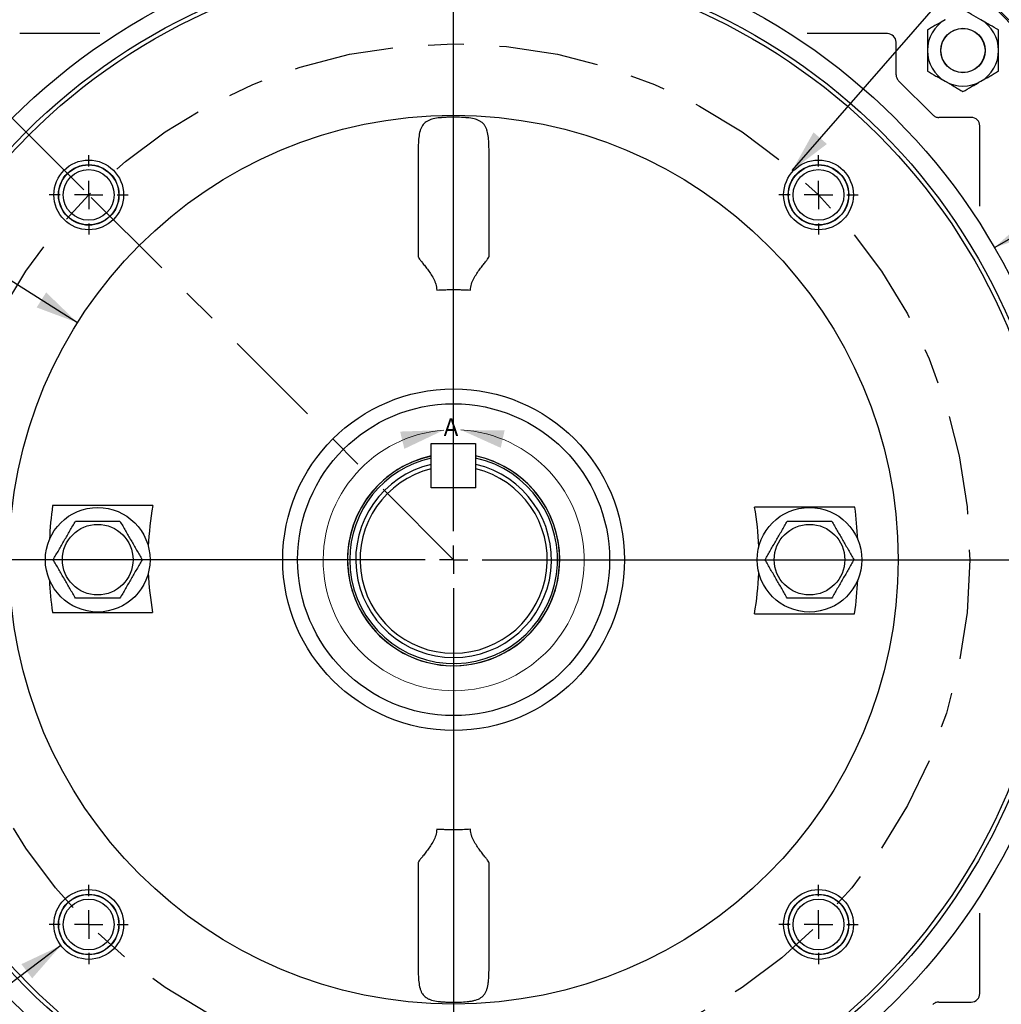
# Model space of a CAD drawing. Header units: inches. Extents: x 1.5 to 80, y 0 to 39.8.
# Tile 11 of 15: x 57.5 to 64.4, y 26.8 to 33.7. Entities that reach past the tile are written whole.
import ezdxf

# ---------------------------------------------------------------- set-up
doc = ezdxf.new("R2010")
doc.units = ezdxf.units.IN
doc.header["$MEASUREMENT"] = 0
doc.linetypes.add('SLD-Center', pattern=[1.45, 0.7, -0.25, 0.25, -0.25])
doc.linetypes.add('SLD-Solid', pattern=[0])
doc.layers.add('CENTER', color=40, linetype='SLD-Center')
doc.layers.add('SLD-0', color=7, linetype='Continuous')
doc.styles.add('SLDTEXTSTYLE0', font='GOTHIC.TTF', dxfattribs={"width": 0.913})
doc.dimstyles.new('SLDDIMSTYLE0', dxfattribs={"dimtxt": 0.25, "dimasz": 0.3, "dimexe": 0, "dimexo": 0.0625, "dimgap": 0.0625, "dimtad": 0, "dimtih": 1, "dimtoh": 1, "dimrnd": 1e-09, "dimzin": 12, "dimdsep": 46, "dimtxsty": 'SLDTEXTSTYLE0', "dimsah": 1, "dimcen": 0.09, "dimadec": 0, "dimazin": 3, "dimtfac": 1, "dimtofl": 0, "dimtmove": 0, "dimatfit": 3, "dimfxl": 0, "dimfrac": 2, "dimtolj": 1, "dimtzin": 12, "dimarcsym": 0})
doc.dimstyles.new('SLDDIMSTYLE3', dxfattribs={"dimtxt": 0.25, "dimasz": 0.3, "dimexe": 0, "dimexo": 0.0625, "dimgap": 0.0625, "dimtad": 0, "dimtih": 1, "dimtoh": 1, "dimrnd": 1e-09, "dimzin": 12, "dimdsep": 46, "dimtxsty": 'SLDTEXTSTYLE0', "dimsah": 1, "dimcen": 0, "dimadec": 0, "dimazin": 3, "dimtfac": 1, "dimtofl": 0, "dimtmove": 0, "dimatfit": 3, "dimfxl": 0, "dimfrac": 2, "dimtolj": 1, "dimtzin": 12, "dimarcsym": 0})
doc.dimstyles.new('SLDDIMSTYLE4', dxfattribs={"dimtxt": 0.25, "dimasz": 0.3, "dimexe": 0, "dimexo": 0.0625, "dimgap": 0.0625, "dimtad": 0, "dimtih": 1, "dimtoh": 1, "dimdec": 4, "dimzin": 4, "dimdsep": 46, "dimtxsty": 'SLDTEXTSTYLE0', "dimsah": 1, "dimcen": 0.09, "dimazin": 1, "dimtfac": 1, "dimtofl": 0, "dimtmove": 0, "dimatfit": 3, "dimfxl": 0, "dimfrac": 2, "dimtolj": 1, "dimtzin": 12, "dimarcsym": 0})
doc.dimstyles.new('SLDDIMSTYLE5', dxfattribs={"dimtxt": 0.25, "dimasz": 0.3, "dimexe": 0, "dimexo": 0.0625, "dimgap": 0.0625, "dimtad": 0, "dimtih": 1, "dimtoh": 1, "dimrnd": 1e-09, "dimzin": 12, "dimdsep": 46, "dimtxsty": 'SLDTEXTSTYLE0', "dimsah": 1, "dimcen": 0, "dimadec": 0, "dimazin": 3, "dimtfac": 1, "dimtofl": 0, "dimtmove": 0, "dimatfit": 3, "dimfxl": 0, "dimfrac": 2, "dimtolj": 1, "dimtzin": 12, "dimarcsym": 0})
doc.dimstyles.new('SLDDIMSTYLE6', dxfattribs={"dimtxt": 0.25, "dimasz": 0.3, "dimexe": 0, "dimexo": 0.0625, "dimgap": 0.0625, "dimtad": 0, "dimtih": 1, "dimtoh": 1, "dimrnd": 1e-09, "dimzin": 12, "dimdsep": 46, "dimtxsty": 'SLDTEXTSTYLE0', "dimsah": 1, "dimcen": 0, "dimadec": 0, "dimazin": 3, "dimtfac": 1, "dimtofl": 0, "dimtmove": 0, "dimatfit": 3, "dimfxl": 0, "dimfrac": 2, "dimtolj": 1, "dimtzin": 12, "dimarcsym": 0})
doc.dimstyles.new('SLDDIMSTYLE7', dxfattribs={"dimtxt": 0.25, "dimasz": 0.3, "dimexe": 0, "dimexo": 0.0625, "dimgap": 0.0625, "dimtad": 0, "dimtih": 1, "dimtoh": 1, "dimrnd": 1e-09, "dimzin": 4, "dimdsep": 46, "dimtxsty": 'SLDTEXTSTYLE0', "dimsah": 1, "dimcen": 0, "dimadec": 0, "dimazin": 1, "dimtfac": 1, "dimtofl": 0, "dimtmove": 0, "dimatfit": 3, "dimfxl": 0, "dimfrac": 2, "dimtolj": 1, "dimtzin": 12, "dimarcsym": 0})

# ---------------------------------------------------------------- blocks, each defined once
blk = doc.blocks.new('_D_7')
at = {"layer": 'SLD-0'}
for p, q in [((64.7872, 34.5867), (64.711, 34.5867)), ((64.711, 34.5867), (64.711, 34.1898)), ((65.6185, 34.5867), (65.6946, 34.5867)), ((65.6946, 34.5867), (65.6946, 34.1898)), ((62.9552, 32.618), (64.3536, 34.2265)), ((64.3536, 34.2265), (64.5724, 34.2265)), ((64.711, 34.1898), (64.7872, 34.1898)), ((65.6946, 34.1898), (65.6185, 34.1898))]:
    blk.add_line(p, q, dxfattribs=at)
blk.add_solid([(62.9552, 32.618), (63.1992, 32.8034), (63.1048, 32.8854)], dxfattribs=at)
at = {"layer": 'SLD-0', "char_height": 0.25, "attachment_point": 1, "style": 'SLDTEXTSTYLE0'}
for s, insert in [('%%c', (64.6911, 34.9568)), ('7.25', (65.0681, 34.9568)), ('184.2', (64.7872, 34.5092)), ('B.C.', (64.8794, 34.0615))]:
    blk.add_mtext(s, dxfattribs=dict(at, insert=insert))
blk = doc.blocks.new('_D_8')
at = {"layer": 'SLD-0'}
for p, q in [((60.5767, 34.7697), (60.5767, 36.5864)), ((57.9781, 32.481), (55.8363, 34.6229))]:
    blk.add_line(p, q, dxfattribs=at)
for start, end in [(90, 103.51152), (120.28186, 135)]:
    blk.add_arc((60.5767, 29.8824), 6.579, start, end, dxfattribs=at)
for points in [[(60.5767, 36.4614), (60.2754, 36.5171), (60.2782, 36.3921)], [(55.9246, 34.5345), (56.1847, 34.6965), (56.0984, 34.7869)]]:
    blk.add_solid(points, dxfattribs=at)
at = {"layer": 'SLD-0', "char_height": 0.25, "attachment_point": 1, "style": 'SLDTEXTSTYLE0'}
for s, insert in [('45.00°', (57.5767, 36.28)), ('EQ. SPACED', (57.0785, 35.8831))]:
    blk.add_mtext(s, dxfattribs=dict(at, insert=insert))
blk = doc.blocks.new('_D_9')
at = {"layer": 'SLD-0'}
for p, q in [((54.5222, 30.0324), (54.5222, 37.293)), ((60.5767, 35.4254), (60.5767, 37.293)), ((54.5222, 37.168), (56.9308, 37.168)), ((57.1338, 37.2048), (57.0577, 37.2048)), ((57.0577, 37.2048), (57.0577, 36.808)), ((57.9651, 37.2048), (58.0413, 37.2048)), ((58.0413, 37.2048), (58.0413, 36.808)), ((60.5767, 37.168), (58.1681, 37.168)), ((57.0577, 36.808), (57.1338, 36.808)), ((58.0413, 36.808), (57.9651, 36.808)), ((60.5767, 34.7697), (60.5767, 35.1254)), ((54.5222, 27.7824), (54.5222, 29.7324))]:
    blk.add_line(p, q, dxfattribs=at)
for points in [[(54.5222, 37.168), (54.8222, 37.1055), (54.8222, 37.2305)], [(60.5767, 37.168), (60.2767, 37.2305), (60.2767, 37.1055)]]:
    blk.add_solid(points, dxfattribs=at)
at = {"layer": 'SLD-0', "char_height": 0.25, "attachment_point": 1, "style": 'SLDTEXTSTYLE0'}
for s, insert in [('6.05', (57.2262, 37.575)), ('153.8', (57.1338, 37.1273))]:
    blk.add_mtext(s, dxfattribs=dict(at, insert=insert))
blk = doc.blocks.new('_D_10')
at = {"layer": 'SLD-0'}
for p, q in [((57.818, 27.1714), (55.3071, 25.2742)), ((55.3071, 25.2742), (55.0571, 25.2742))]:
    blk.add_line(p, q, dxfattribs=at)
blk.add_solid([(57.818, 27.1714), (57.5409, 27.0404), (57.6163, 26.9407)], dxfattribs=at)
at = {"layer": 'SLD-0', "insert": (49.6498, 25.3951), "char_height": 0.25, "attachment_point": 1, "style": 'SLDTEXTSTYLE0'}
blk.add_mtext('4X 1/2-13 UNC-2B X 0.88 FULL THD.', dxfattribs=at)
blk = doc.blocks.new('_D_13')
at = {"layer": 'SLD-0'}
for p, q in [((60.7217, 36.3019), (69.3231, 36.3019)), ((69.1981, 36.3019), (69.1981, 30.938)), ((68.7824, 30.5639), (68.7063, 30.5639)), ((68.7063, 30.5639), (68.7063, 30.1671)), ((69.6137, 30.5639), (69.6899, 30.5639)), ((69.6899, 30.5639), (69.6899, 30.1671)), ((68.7063, 30.1671), (68.7824, 30.1671)), ((69.6899, 30.1671), (69.6137, 30.1671)), ((69.1981, 24.7524), (69.1981, 30.1163)), ((62.1875, 24.7524), (69.3231, 24.7524))]:
    blk.add_line(p, q, dxfattribs=at)
for points in [[(69.1981, 36.3019), (69.1356, 36.0019), (69.2606, 36.0019)], [(69.1981, 24.7524), (69.2606, 25.0524), (69.1356, 25.0524)]]:
    blk.add_solid(points, dxfattribs=at)
at = {"layer": 'SLD-0', "char_height": 0.25, "attachment_point": 1, "style": 'SLDTEXTSTYLE0'}
for s, insert in [('11.55', (68.7824, 30.9341)), ('293.4', (68.7824, 30.4864))]:
    blk.add_mtext(s, dxfattribs=dict(at, insert=insert))
blk = doc.blocks.new('_D_14')
at = {"layer": 'SLD-0'}
for p, q in [((65.464, 29.8824), (67.9057, 29.8824)), ((67.7807, 29.8824), (67.7807, 27.7282)), ((67.3651, 27.3542), (67.289, 27.3542)), ((67.289, 27.3542), (67.289, 26.9573)), ((68.1964, 27.3542), (68.2725, 27.3542)), ((68.2725, 27.3542), (68.2725, 26.9573)), ((67.289, 26.9573), (67.3651, 26.9573)), ((68.2725, 26.9573), (68.1964, 26.9573)), ((67.7807, 24.7524), (67.7807, 26.9065)), ((62.1875, 24.7524), (67.9057, 24.7524))]:
    blk.add_line(p, q, dxfattribs=at)
for points in [[(67.7807, 29.8824), (67.7182, 29.5824), (67.8432, 29.5824)], [(67.7807, 24.7524), (67.8432, 25.0524), (67.7182, 25.0524)]]:
    blk.add_solid(points, dxfattribs=at)
at = {"layer": 'SLD-0', "char_height": 0.25, "attachment_point": 1, "style": 'SLDTEXTSTYLE0'}
for s, insert in [('5.13', (67.4575, 27.7243)), ('130.3', (67.3651, 27.2767))]:
    blk.add_mtext(s, dxfattribs=dict(at, insert=insert))
blk = doc.blocks.new('_D_15')
at = {"layer": 'SLD-0'}
for p, q in [((65.0732, 28.391), (65.8441, 28.1353)), ((66.2465, 28.1721), (66.1703, 28.1721)), ((66.1703, 28.1721), (66.1703, 27.7752)), ((67.0777, 28.1721), (67.1539, 28.1721)), ((67.1539, 28.1721), (67.1539, 27.7752)), ((65.8441, 28.1353), (66.0941, 28.1353)), ((66.1703, 27.7752), (66.2465, 27.7752)), ((67.1539, 27.7752), (67.0777, 27.7752))]:
    blk.add_line(p, q, dxfattribs=at)
blk.add_solid([(65.0732, 28.391), (65.3382, 28.2372), (65.3776, 28.3559)], dxfattribs=at)
at = {"layer": 'SLD-0', "char_height": 0.25, "attachment_point": 1, "style": 'SLDTEXTSTYLE0'}
for s, insert in [('%%c', (66.1503, 28.5422)), ('9.47', (66.5273, 28.5422)), ('240.7', (66.2465, 28.0945))]:
    blk.add_mtext(s, dxfattribs=dict(at, insert=insert))
blk = doc.blocks.new('_D_16')
at = {"layer": 'SLD-0'}
for p, q in [((66.4149, 30.5345), (66.3387, 30.5345)), ((66.3387, 30.5345), (66.3387, 30.1377)), ((67.2461, 30.5345), (67.3223, 30.5345)), ((67.3223, 30.5345), (67.3223, 30.1377)), ((64.799, 30.3603), (66.0125, 30.4977)), ((66.0125, 30.4977), (66.2625, 30.4977)), ((66.3387, 30.1377), (66.4149, 30.1377)), ((67.3223, 30.1377), (67.2461, 30.1377))]:
    blk.add_line(p, q, dxfattribs=at)
blk.add_solid([(64.799, 30.3603), (65.1041, 30.332), (65.0901, 30.4562)], dxfattribs=at)
at = {"layer": 'SLD-0', "char_height": 0.25, "attachment_point": 1, "style": 'SLDTEXTSTYLE0'}
for s, insert in [('%%c', (66.3187, 30.9046)), ('8.50', (66.6958, 30.9046)), ('215.9', (66.4149, 30.457))]:
    blk.add_mtext(s, dxfattribs=dict(at, insert=insert))
blk = doc.blocks.new('_D_17')
at = {"layer": 'SLD-0'}
for p, q in [((65.6957, 31.5796), (66.0314, 31.6909)), ((66.0314, 31.6909), (66.2814, 31.6909)), ((66.4699, 31.7277), (66.3937, 31.7277)), ((66.3937, 31.7277), (66.3937, 31.3309)), ((67.3011, 31.7277), (67.3773, 31.7277)), ((67.3773, 31.7277), (67.3773, 31.3309)), ((66.3937, 31.3309), (66.4699, 31.3309)), ((67.3773, 31.3309), (67.3011, 31.3309))]:
    blk.add_line(p, q, dxfattribs=at)
blk.add_solid([(65.6957, 31.5796), (66.0001, 31.6147), (65.9608, 31.7334)], dxfattribs=at)
at = {"layer": 'SLD-0', "char_height": 0.25, "attachment_point": 1, "style": 'SLDTEXTSTYLE0'}
for s, insert in [('%%c', (66.2814, 32.0979)), ('10.79', (66.6584, 32.0979)), ('274.0', (66.4699, 31.6502))]:
    blk.add_mtext(s, dxfattribs=dict(at, insert=insert))
blk = doc.blocks.new('_D_18')
at = {"layer": 'SLD-0'}
for p, q in [((54.6894, 32.8526), (54.6133, 32.8526)), ((54.6133, 32.8526), (54.6133, 32.4558)), ((55.5207, 32.8526), (55.5969, 32.8526)), ((55.5969, 32.8526), (55.5969, 32.4558)), ((55.923, 32.8158), (55.673, 32.8158)), ((57.935, 31.5476), (55.923, 32.8158)), ((54.6133, 32.4558), (54.6894, 32.4558)), ((55.5969, 32.4558), (55.5207, 32.4558))]:
    blk.add_line(p, q, dxfattribs=at)
blk.add_solid([(57.935, 31.5476), (57.7146, 31.7604), (57.6479, 31.6547)], dxfattribs=at)
at = {"layer": 'SLD-0', "char_height": 0.25, "attachment_point": 1, "style": 'SLDTEXTSTYLE0'}
for s, insert in [('%%c', (54.5933, 33.2228)), ('6.25', (54.9703, 33.2228)), ('158.6', (54.6894, 32.7751))]:
    blk.add_mtext(s, dxfattribs=dict(at, insert=insert))
blk = doc.blocks.new('_D_19')
at = {"layer": 'SLD-0'}
for p, q in [((53.0072, 32.2848), (53.0072, 38.3138)), ((60.5767, 34.7697), (60.5767, 38.3138)), ((56.3763, 38.2256), (56.3002, 38.2256)), ((56.3002, 38.2256), (56.3002, 37.8288)), ((57.2076, 38.2256), (57.2838, 38.2256)), ((57.2838, 38.2256), (57.2838, 37.8288)), ((53.0072, 38.1888), (56.1733, 38.1888)), ((60.5767, 38.1888), (57.4106, 38.1888)), ((56.3002, 37.8288), (56.3763, 37.8288)), ((57.2838, 37.8288), (57.2076, 37.8288))]:
    blk.add_line(p, q, dxfattribs=at)
for points in [[(53.0072, 38.1888), (53.3072, 38.1263), (53.3072, 38.2513)], [(60.5767, 38.1888), (60.2767, 38.2513), (60.2767, 38.1263)]]:
    blk.add_solid(points, dxfattribs=at)
at = {"layer": 'SLD-0', "char_height": 0.25, "attachment_point": 1, "style": 'SLDTEXTSTYLE0'}
for s, insert in [('7.57', (56.4687, 38.5957)), ('192.3', (56.3763, 38.1481))]:
    blk.add_mtext(s, dxfattribs=dict(at, insert=insert))
blk = doc.blocks.new('_D_20')
at = {"layer": 'SLD-0'}
for p, q in [((53.0072, 32.2848), (53.0072, 39.419)), ((65.9697, 36.4519), (65.9697, 39.419)), ((59.0728, 39.3308), (58.9967, 39.3308)), ((58.9967, 39.3308), (58.9967, 38.9339)), ((59.9041, 39.3308), (59.9803, 39.3308)), ((59.9803, 39.3308), (59.9803, 38.9339)), ((53.0072, 39.294), (58.8698, 39.294)), ((65.9697, 39.294), (60.1071, 39.294)), ((58.9967, 38.9339), (59.0728, 38.9339)), ((59.9803, 38.9339), (59.9041, 38.9339)), ((65.9697, 33.1102), (65.9697, 36.1519)), ((65.9697, 31.8205), (65.9697, 32.8102)), ((65.9697, 30.6429), (65.9697, 31.5205)), ((65.9697, 29.9324), (65.9697, 30.3429))]:
    blk.add_line(p, q, dxfattribs=at)
for points in [[(53.0072, 39.294), (53.3072, 39.2315), (53.3072, 39.3565)], [(65.9697, 39.294), (65.6697, 39.3565), (65.6697, 39.2315)]]:
    blk.add_solid(points, dxfattribs=at)
at = {"layer": 'SLD-0', "char_height": 0.25, "attachment_point": 1, "style": 'SLDTEXTSTYLE0'}
for s, insert in [('12.96', (59.0728, 39.7009)), ('329.2', (59.0728, 39.2533))]:
    blk.add_mtext(s, dxfattribs=dict(at, insert=insert))
blk = doc.blocks.new('_D_22')
at = {"layer": 'SLD-0'}
for p, q in [((64.3754, 32.0756), (65.9076, 32.9602)), ((65.9076, 32.9602), (66.1576, 32.9602)), ((66.31, 32.997), (66.2338, 32.997)), ((66.2338, 32.997), (66.2338, 32.6001)), ((67.1412, 32.997), (67.2174, 32.997)), ((67.2174, 32.997), (67.2174, 32.6001)), ((66.2338, 32.6001), (66.31, 32.6001)), ((67.2174, 32.6001), (67.1412, 32.6001))]:
    blk.add_line(p, q, dxfattribs=at)
blk.add_solid([(64.3754, 32.0756), (64.6665, 32.1714), (64.604, 32.2797)], dxfattribs=at)
at = {"layer": 'SLD-0', "char_height": 0.25, "attachment_point": 1, "style": 'SLDTEXTSTYLE0'}
for s, insert in [('%%c', (66.2138, 33.3671)), ('8.77', (66.5909, 33.3671)), ('222.8', (66.31, 32.9195))]:
    blk.add_mtext(s, dxfattribs=dict(at, insert=insert))
blk = doc.blocks.new('SW_CENTERMARKSYMBOL_1')
at = {"layer": 'SLD-0', "color": 0}
for p, q in [((0, 0.2), (0, 0.2783)), ((0, 0), (0, 0.1)), ((-0.2, 0), (-0.2783, 0)), ((0, 0), (-0.1, 0)), ((0, 0), (0, -0.1)), ((0, 0), (0.1, 0)), ((0.2, 0), (0.2783, 0)), ((0, -0.2), (0, -0.2783))]:
    blk.add_line(p, q, dxfattribs=at)
blk = doc.blocks.new('SW_CENTERMARKSYMBOL_2')
at = {"layer": 'SLD-0', "color": 0}
for p, q in [((0, 0.2), (0, 0.2783)), ((0, 0), (0, 0.1)), ((-0.2, 0), (-0.2783, 0)), ((0, 0), (-0.1, 0)), ((0, 0), (0, -0.1)), ((0, 0), (0.1, 0)), ((0.2, 0), (0.2783, 0)), ((0, -0.2), (0, -0.2783))]:
    blk.add_line(p, q, dxfattribs=at)
blk = doc.blocks.new('SW_CENTERMARKSYMBOL_3')
at = {"layer": 'SLD-0', "color": 0}
for p, q in [((0, 0.2), (0, 0.2783)), ((0, 0), (0, 0.1)), ((-0.2, 0), (-0.2783, 0)), ((0, 0), (-0.1, 0)), ((0, 0), (0, -0.1)), ((0, 0), (0.1, 0)), ((0.2, 0), (0.2783, 0)), ((0, -0.2), (0, -0.2783))]:
    blk.add_line(p, q, dxfattribs=at)
blk = doc.blocks.new('SW_CENTERMARKSYMBOL_4')
at = {"layer": 'SLD-0', "color": 0}
for p, q in [((0, 0.2), (0, 0.2783)), ((0, 0), (0, 0.1)), ((-0.2, 0), (-0.2783, 0)), ((0, 0), (-0.1, 0)), ((0, 0), (0, -0.1)), ((0, 0), (0.1, 0)), ((0.2, 0), (0.2783, 0)), ((0, -0.2), (0, -0.2783))]:
    blk.add_line(p, q, dxfattribs=at)
blk = doc.blocks.new('SW_CENTERMARKSYMBOL_5')
at = {"layer": 'SLD-0', "color": 0}
for p, q in [((0, 0.2), (0, 4.8373)), ((0, 0), (0, 0.1)), ((-0.2, 0), (-4.8373, 0)), ((0, 0), (-0.1, 0)), ((0, 0), (0, -0.1)), ((0, 0), (0.1, 0)), ((0.2, 0), (4.8373, 0)), ((0, -0.2), (0, -4.8373))]:
    blk.add_line(p, q, dxfattribs=at)

msp = doc.modelspace()

# ---------------------------------------------------------------- linework, layer by layer
at = {"color": 7, "linetype": 'SLD-Solid', "lineweight": 18}
msp.add_arc((60.57725, 29.87856), 0.91696, 94.376051, 86.806049, dxfattribs=at)
for points in [[(60.50728, 30.79284), (60.20101, 30.78269), (60.23054, 30.66123)], [(60.62834, 30.79409), (60.90773, 30.66822), (60.93476, 30.79026)]]:
    msp.add_solid(points, dxfattribs=at)
at = {"layer": 'CENTER'}
msp.add_line((60.57672, 29.88239), (58.01346, 32.44565), dxfattribs=at)
msp.add_circle((60.57672, 29.88239), 3.625, dxfattribs=at)
at = {"layer": 'SLD-0', "linetype": 'SLD-Solid', "lineweight": 25}
for p, q in [((58.09222, 33.57866), (57.52876, 33.57866)), ((63.62468, 33.57866), (63.06122, 33.57866)), ((63.68468, 33.29052), (63.68468, 33.51866)), ((63.94243, 33.00792), (63.70226, 33.24809)), ((64.213, 32.99035), (63.98486, 32.99035)), ((64.273, 32.36689), (64.273, 32.93035)), ((60.32672, 32.67651), (60.32672, 32.01789)), ((60.82672, 32.01789), (60.82672, 32.67651)), ((60.42022, 30.69951), (60.73122, 30.69951)), ((60.42022, 30.38851), (60.42022, 30.69951)), ((60.73122, 30.69951), (60.73122, 30.38851)), ((60.42022, 30.38851), (60.42022, 30.52086)), ((60.73322, 30.38851), (60.73322, 30.52086)), ((60.73322, 30.38851), (60.42022, 30.38851)), ((60.73122, 30.38851), (60.42022, 30.38851)), ((58.46409, 30.26239), (57.75964, 30.26239)), ((63.39514, 30.25239), (62.69113, 30.25239)), ((57.75831, 29.51239), (58.46232, 29.51239)), ((62.68935, 29.50239), (63.39381, 29.50239)), ((60.32672, 27.74688), (60.32672, 27.08827)), ((60.82672, 27.08827), (60.82672, 27.74688)), ((64.273, 26.83443), (64.273, 27.39789)), ((63.98486, 26.77443), (64.213, 26.77443))]:
    msp.add_line(p, q, dxfattribs=at)
for centre, radius in [((60.57672, 29.88239), 4.38638), ((60.57672, 29.88239), 4.24925), ((60.57672, 29.88239), 4.21925), ((64.15468, 33.46035), 0.15625), ((64.15468, 33.46035), 0.155), ((60.57672, 29.88239), 3.1227), ((58.01346, 32.44565), 0.245), ((58.01346, 32.44565), 0.21283), ((58.01346, 32.44565), 0.21095), ((63.13999, 32.44565), 0.245), ((63.13999, 32.44565), 0.21283), ((63.13999, 32.44565), 0.21095), ((58.01346, 32.44565), 0.17835), ((63.13999, 32.44565), 0.17835), ((60.57672, 29.88239), 1.2), ((60.57672, 29.88239), 1.0955), ((58.07672, 29.88239), 0.3675), ((63.07672, 29.88239), 0.3675), ((58.07672, 29.88239), 0.24804), ((63.07672, 29.88239), 0.24804), ((58.01346, 27.31912), 0.245), ((63.13999, 27.31912), 0.245), ((58.01346, 27.31912), 0.21283), ((58.01346, 27.31912), 0.21095), ((58.01346, 27.31912), 0.17835), ((63.13999, 27.31912), 0.21283), ((63.13999, 27.31912), 0.21095), ((63.13999, 27.31912), 0.17835)]:
    msp.add_circle(centre, radius, dxfattribs=at)
for centre, radius, start, end in [((60.57672, 29.88239), 5.43, 40.900444, 49.099556), ((60.57672, 29.88239), 5.44, 37.953399, 48.303259), ((64.15468, 33.46035), 0.25, 120, 180), ((64.15468, 33.46035), 0.25, 0, 60), ((63.62468, 33.51866), 0.06, 0, 90), ((64.15468, 33.46035), 0.25, 180, 240), ((64.15468, 33.46035), 0.25, 300, 0), ((64.15468, 33.46035), 0.25, 240, 300), ((64.213, 32.93035), 0.06, 0, 90), ((60.57672, 29.88239), 0.7455, 102.118029, 0), ((60.57672, 29.88239), 0.745, 180, 78.030993), ((60.57672, 29.88239), 0.745, 102.126285, 180), ((60.57672, 29.88239), 0.73, 180, 77.781297), ((60.57672, 29.88239), 0.73, 102.379365, 180), ((60.57672, 29.88239), 0.7455, 0, 78.039139), ((60.57672, 29.88239), 0.68738, 103.16039, 76.83961), ((60.57672, 29.88239), 0.65738, 103.772545, 76.227455), ((60.57672, 29.88239), 2.8426, 172.317682, 177.141846), ((60.57672, 29.88239), 2.14653, 169.803209, 177.511951), ((60.57672, 29.88239), 2.14653, 2.488049, 9.925699), ((60.57672, 29.88239), 2.8426, 2.858154, 7.47898), ((60.57672, 29.88239), 2.14653, 182.488049, 189.925699), ((60.57672, 29.88239), 2.14653, 349.803209, 357.511951), ((60.57672, 29.88239), 2.8426, 182.858154, 187.47898), ((60.57672, 29.88239), 2.8426, 352.317682, 357.141846), ((64.213, 26.83443), 0.06, 270, 0)]:
    msp.add_arc(centre, radius, start, end, dxfattribs=at)
for points, knots in [([(64.27968, 33.67685), (64.25774, 33.68952), (64.23637, 33.70186), (64.205, 33.71997), (64.19464, 33.72595), (64.17439, 33.73764), (64.16446, 33.74338), (64.15468, 33.74902)], [0, 0, 0, 0, 0.5, 0.5, 0.75, 0.75, 1, 1, 1, 1]), ([(64.02968, 33.67685), (64.00774, 33.66418), (63.98637, 33.65185), (63.955, 33.63373), (63.94464, 33.62775), (63.92439, 33.61606), (63.91446, 33.61033), (63.90468, 33.60468)], [0, 0, 0, 0, 0.5, 0.5, 0.75, 0.75, 1, 1, 1, 1]), ([(64.40468, 33.60468), (64.38509, 33.61599), (64.36506, 33.62756), (64.33393, 33.64553), (64.32338, 33.65163), (64.30181, 33.66408), (64.29074, 33.67047), (64.27968, 33.67685)], [0, 0, 0, 0, 0.5, 0.5, 0.75, 0.75, 1, 1, 1, 1]), ([(63.90468, 33.60468), (63.90468, 33.58206), (63.90468, 33.55893), (63.90468, 33.52299), (63.90468, 33.5108), (63.90468, 33.4859), (63.90468, 33.47312), (63.90468, 33.46035)], [0, 0, 0, 0, 0.5, 0.5, 0.75, 0.75, 1, 1, 1, 1]), ([(64.40468, 33.46035), (64.40468, 33.48569), (64.40468, 33.51036), (64.40468, 33.54658), (64.40468, 33.55855), (64.40468, 33.58193), (64.40468, 33.59339), (64.40468, 33.60468)], [0, 0, 0, 0, 0.5, 0.5, 0.75, 0.75, 1, 1, 1, 1]), ([(63.90468, 33.46035), (63.90468, 33.435), (63.90468, 33.41034), (63.90468, 33.37411), (63.90468, 33.36214), (63.90468, 33.33876), (63.90468, 33.3273), (63.90468, 33.31601)], [0, 0, 0, 0, 0.5, 0.5, 0.75, 0.75, 1, 1, 1, 1]), ([(64.40468, 33.31601), (64.40468, 33.33863), (64.40468, 33.36176), (64.40468, 33.3977), (64.40468, 33.40989), (64.40468, 33.43479), (64.40468, 33.44758), (64.40468, 33.46035)], [0, 0, 0, 0, 0.5, 0.5, 0.75, 0.75, 1, 1, 1, 1]), ([(63.68468, 33.29052), (63.68468, 33.28266), (63.68625, 33.27481), (63.69226, 33.2603), (63.6967, 33.25365), (63.70226, 33.24809)], [0, 0, 0, 0, 0.5, 0.5, 1, 1, 1, 1]), ([(63.90468, 33.31601), (63.92427, 33.3047), (63.94431, 33.29313), (63.97543, 33.27516), (63.98599, 33.26907), (64.00756, 33.25662), (64.01863, 33.25022), (64.02968, 33.24384)], [0, 0, 0, 0, 0.5, 0.5, 0.75, 0.75, 1, 1, 1, 1]), ([(64.27968, 33.24384), (64.30163, 33.25651), (64.32299, 33.26885), (64.35437, 33.28696), (64.36473, 33.29294), (64.38498, 33.30463), (64.3949, 33.31036), (64.40468, 33.31601)], [0, 0, 0, 0, 0.5, 0.5, 0.75, 0.75, 1, 1, 1, 1]), ([(64.02968, 33.24384), (64.05163, 33.23117), (64.07299, 33.21883), (64.10437, 33.20072), (64.11473, 33.19474), (64.13498, 33.18305), (64.1449, 33.17732), (64.15468, 33.17167)], [0, 0, 0, 0, 0.5, 0.5, 0.75, 0.75, 1, 1, 1, 1]), ([(64.15468, 33.17167), (64.17427, 33.18298), (64.19431, 33.19455), (64.22543, 33.21252), (64.23599, 33.21861), (64.25756, 33.23106), (64.26863, 33.23746), (64.27968, 33.24384)], [0, 0, 0, 0, 0.5, 0.5, 0.75, 0.75, 1, 1, 1, 1]), ([(63.94243, 33.00792), (63.94798, 33.00237), (63.95464, 32.99792), (63.96915, 32.99191), (63.97699, 32.99035), (63.98486, 32.99035)], [0, 0, 0, 0, 0.5, 0.5, 1, 1, 1, 1]), ([(60.82465, 32.79702), (60.82403, 32.81511), (60.82304, 32.83234), (60.81943, 32.86509), (60.81675, 32.8807), (60.81077, 32.9016), (60.80844, 32.9082), (60.80296, 32.92068), (60.79977, 32.9266), (60.78888, 32.94299), (60.77997, 32.95196), (60.76363, 32.96308), (60.75765, 32.9664), (60.74499, 32.97217), (60.73829, 32.97466), (60.71702, 32.98114), (60.70117, 32.98417), (60.67625, 32.98737), (60.66772, 32.98823), (60.6502, 32.98962), (60.64116, 32.99015), (60.61397, 32.99138), (60.59558, 32.99172), (60.56763, 32.99172), (60.55824, 32.99163), (60.53979, 32.99126), (60.53068, 32.99098), (60.51267, 32.99017), (60.50378, 32.98965), (60.48621, 32.98827), (60.47754, 32.98741), (60.45259, 32.98422), (60.43711, 32.9813), (60.41566, 32.97483), (60.40883, 32.97232), (60.39619, 32.9666), (60.39032, 32.96337), (60.374, 32.95241), (60.36478, 32.94321), (60.35392, 32.92701), (60.35075, 32.92119), (60.34519, 32.9087), (60.3428, 32.90197), (60.33672, 32.8809), (60.33409, 32.86561), (60.33042, 32.83253), (60.32942, 32.81513), (60.3288, 32.79702)], [0, 0, 0, 0, 0.0625, 0.0625, 0.125, 0.125, 0.15625, 0.15625, 0.1875, 0.1875, 0.25, 0.25, 0.28125, 0.28125, 0.3125, 0.3125, 0.375, 0.375, 0.40625, 0.40625, 0.4375, 0.4375, 0.5, 0.5, 0.53125, 0.53125, 0.5625, 0.5625, 0.59375, 0.59375, 0.625, 0.625, 0.6875, 0.6875, 0.71875, 0.71875, 0.75, 0.75, 0.8125, 0.8125, 0.84375, 0.84375, 0.875, 0.875, 0.9375, 0.9375, 1, 1, 1, 1]), ([(60.32914, 32.00766), (60.33112, 32.0041), (60.3342, 31.99954), (60.34017, 31.99136), (60.3424, 31.98841), (60.34726, 31.98204), (60.34992, 31.97862), (60.35834, 31.96785), (60.36456, 31.95998), (60.37788, 31.94292), (60.38502, 31.93366), (60.39948, 31.91417), (60.40683, 31.90391), (60.42128, 31.88214), (60.42844, 31.87053), (60.43812, 31.85221), (60.44116, 31.84594), (60.44672, 31.833), (60.44925, 31.82627), (60.45555, 31.80568), (60.45798, 31.79153), (60.45798, 31.77684)], [0, 0, 0, 0, 0.125, 0.125, 0.1875, 0.1875, 0.25, 0.25, 0.375, 0.375, 0.5, 0.5, 0.625, 0.625, 0.75, 0.75, 0.8125, 0.8125, 0.875, 0.875, 1, 1, 1, 1]), ([(60.69547, 31.77684), (60.69547, 31.79154), (60.6979, 31.80573), (60.70635, 31.83329), (60.71214, 31.84616), (60.72499, 31.87052), (60.73216, 31.88213), (60.74662, 31.90391), (60.75394, 31.91414), (60.76832, 31.93352), (60.7754, 31.9427), (60.78881, 31.95989), (60.79503, 31.96775), (60.80339, 31.97844), (60.80602, 31.98183), (60.81091, 31.98821), (60.81318, 31.99123), (60.81924, 31.99953), (60.82233, 32.0041), (60.8243, 32.00766)], [0, 0, 0, 0, 0.125, 0.125, 0.25, 0.25, 0.375, 0.375, 0.5, 0.5, 0.625, 0.625, 0.75, 0.75, 0.8125, 0.8125, 0.875, 0.875, 1, 1, 1, 1]), ([(60.45798, 31.77684), (60.47628, 31.77798), (60.49542, 31.77892), (60.52535, 31.77989), (60.53561, 31.78014), (60.55616, 31.78047), (60.5767, 31.78064), (60.59722, 31.78047), (60.61773, 31.78014), (60.62801, 31.77989), (60.65801, 31.77892), (60.67717, 31.77798), (60.69547, 31.77684)], [0, 0, 0, 0, 0.25, 0.25, 0.375, 0.375, 0.5, 0.625, 0.625, 0.75, 0.75, 1, 1, 1, 1]), ([(57.76422, 29.88239), (57.7771, 29.90468), (57.79001, 29.92704), (57.81592, 29.97193), (57.82893, 29.99447), (57.85507, 30.03974), (57.86823, 30.06252), (57.89454, 30.1081), (57.90755, 30.13064), (57.92047, 30.15302)], [0, 0, 0, 0, 0.25, 0.25, 0.5, 0.5, 0.75, 0.75, 1, 1, 1, 1]), ([(57.92047, 30.15302), (57.94622, 30.15302), (57.97204, 30.15302), (58.02388, 30.15302), (58.0499, 30.15302), (58.10217, 30.15302), (58.12848, 30.15302), (58.1811, 30.15302), (58.20713, 30.15302), (58.23297, 30.15302)], [0, 0, 0, 0, 0.25, 0.25, 0.5, 0.5, 0.75, 0.75, 1, 1, 1, 1]), ([(58.23297, 30.15302), (58.24585, 30.13072), (58.25876, 30.10836), (58.28467, 30.06347), (58.29768, 30.04094), (58.32382, 29.99566), (58.33698, 29.97288), (58.36329, 29.92731), (58.3763, 29.90476), (58.38922, 29.88239)], [0, 0, 0, 0, 0.25, 0.25, 0.5, 0.5, 0.75, 0.75, 1, 1, 1, 1]), ([(62.76422, 29.88239), (62.7771, 29.90468), (62.79001, 29.92704), (62.81592, 29.97193), (62.82893, 29.99447), (62.85507, 30.03974), (62.86823, 30.06252), (62.89454, 30.1081), (62.90755, 30.13064), (62.92047, 30.15302)], [0, 0, 0, 0, 0.25, 0.25, 0.5, 0.5, 0.75, 0.75, 1, 1, 1, 1]), ([(62.92047, 30.15302), (62.94622, 30.15302), (62.97204, 30.15302), (63.02388, 30.15302), (63.0499, 30.15302), (63.10217, 30.15302), (63.12848, 30.15302), (63.1811, 30.15302), (63.20713, 30.15302), (63.23297, 30.15302)], [0, 0, 0, 0, 0.25, 0.25, 0.5, 0.5, 0.75, 0.75, 1, 1, 1, 1]), ([(63.23297, 30.15302), (63.24585, 30.13072), (63.25876, 30.10836), (63.28467, 30.06347), (63.29768, 30.04094), (63.32382, 29.99566), (63.33698, 29.97288), (63.36329, 29.92731), (63.3763, 29.90476), (63.38922, 29.88239)], [0, 0, 0, 0, 0.25, 0.25, 0.5, 0.5, 0.75, 0.75, 1, 1, 1, 1]), ([(57.92047, 29.61175), (57.9076, 29.63405), (57.89469, 29.65641), (57.86877, 29.7013), (57.85576, 29.72384), (57.82962, 29.76911), (57.81647, 29.79189), (57.79016, 29.83746), (57.77714, 29.86001), (57.76422, 29.88239)], [0, 0, 0, 0, 0.25, 0.25, 0.5, 0.5, 0.75, 0.75, 1, 1, 1, 1]), ([(58.38922, 29.88239), (58.37635, 29.86009), (58.36344, 29.83773), (58.33752, 29.79284), (58.32451, 29.7703), (58.29837, 29.72503), (58.28522, 29.70225), (58.25891, 29.65668), (58.24589, 29.63413), (58.23297, 29.61175)], [0, 0, 0, 0, 0.25, 0.25, 0.5, 0.5, 0.75, 0.75, 1, 1, 1, 1]), ([(62.92047, 29.61175), (62.9076, 29.63405), (62.89469, 29.65641), (62.86877, 29.7013), (62.85576, 29.72384), (62.82962, 29.76911), (62.81647, 29.79189), (62.79016, 29.83746), (62.77714, 29.86001), (62.76422, 29.88239)], [0, 0, 0, 0, 0.25, 0.25, 0.5, 0.5, 0.75, 0.75, 1, 1, 1, 1]), ([(63.38922, 29.88239), (63.37635, 29.86009), (63.36344, 29.83773), (63.33752, 29.79284), (63.32451, 29.7703), (63.29837, 29.72503), (63.28522, 29.70225), (63.25891, 29.65668), (63.24589, 29.63413), (63.23297, 29.61175)], [0, 0, 0, 0, 0.25, 0.25, 0.5, 0.5, 0.75, 0.75, 1, 1, 1, 1]), ([(58.23297, 29.61175), (58.20723, 29.61175), (58.18141, 29.61175), (58.12957, 29.61175), (58.10355, 29.61175), (58.05127, 29.61175), (58.02497, 29.61175), (57.97235, 29.61175), (57.94631, 29.61175), (57.92047, 29.61175)], [0, 0, 0, 0, 0.25, 0.25, 0.5, 0.5, 0.75, 0.75, 1, 1, 1, 1]), ([(63.23297, 29.61175), (63.20723, 29.61175), (63.18141, 29.61175), (63.12957, 29.61175), (63.10355, 29.61175), (63.05127, 29.61175), (63.02497, 29.61175), (62.97235, 29.61175), (62.94631, 29.61175), (62.92047, 29.61175)], [0, 0, 0, 0, 0.25, 0.25, 0.5, 0.5, 0.75, 0.75, 1, 1, 1, 1]), ([(60.45798, 27.98794), (60.45798, 27.97323), (60.45554, 27.95904), (60.4471, 27.93149), (60.44131, 27.91861), (60.42845, 27.89426), (60.42129, 27.88264), (60.40683, 27.86086), (60.3995, 27.85063), (60.38513, 27.83126), (60.37805, 27.82207), (60.36464, 27.80488), (60.35842, 27.79703), (60.35006, 27.78633), (60.34743, 27.78294), (60.34254, 27.77656), (60.34027, 27.77354), (60.33421, 27.76525), (60.33111, 27.76067), (60.32914, 27.75711)], [0, 0, 0, 0, 0.125, 0.125, 0.25, 0.25, 0.375, 0.375, 0.5, 0.5, 0.625, 0.625, 0.75, 0.75, 0.8125, 0.8125, 0.875, 0.875, 1, 1, 1, 1]), ([(60.69547, 27.98794), (60.67721, 27.98679), (60.65811, 27.98586), (60.62824, 27.98489), (60.61803, 27.98464), (60.59745, 27.9843), (60.58711, 27.98422), (60.55594, 27.98422), (60.53559, 27.98456), (60.50571, 27.98552), (60.49581, 27.98592), (60.4765, 27.98684), (60.46711, 27.98736), (60.45798, 27.98794)], [0, 0, 0, 0, 0.25, 0.25, 0.375, 0.375, 0.5, 0.5, 0.75, 0.75, 0.875, 0.875, 1, 1, 1, 1]), ([(60.8243, 27.75711), (60.82233, 27.76067), (60.81925, 27.76523), (60.81327, 27.77341), (60.81105, 27.77637), (60.80618, 27.78273), (60.80353, 27.78615), (60.7951, 27.79693), (60.78888, 27.80479), (60.77557, 27.82185), (60.76843, 27.83111), (60.75397, 27.8506), (60.74662, 27.86086), (60.73217, 27.88263), (60.725, 27.89424), (60.71533, 27.91256), (60.71228, 27.91883), (60.70673, 27.93177), (60.7042, 27.9385), (60.6979, 27.95909), (60.69547, 27.97324), (60.69547, 27.98794)], [0, 0, 0, 0, 0.125, 0.125, 0.1875, 0.1875, 0.25, 0.25, 0.375, 0.375, 0.5, 0.5, 0.625, 0.625, 0.75, 0.75, 0.8125, 0.8125, 0.875, 0.875, 1, 1, 1, 1]), ([(60.3288, 26.96775), (60.32942, 26.94966), (60.33041, 26.93244), (60.33402, 26.89969), (60.33669, 26.88408), (60.34267, 26.86318), (60.345, 26.85658), (60.35049, 26.8441), (60.35367, 26.83818), (60.36456, 26.8218), (60.37347, 26.81282), (60.3898, 26.8017), (60.39578, 26.79838), (60.40843, 26.79261), (60.41514, 26.79012), (60.43639, 26.78364), (60.45224, 26.78061), (60.47716, 26.7774), (60.48569, 26.77655), (60.50321, 26.77516), (60.51224, 26.77462), (60.53946, 26.77339), (60.5579, 26.77305), (60.59539, 26.77305), (60.61378, 26.77339), (60.64987, 26.77501), (60.6677, 26.77631), (60.69257, 26.77949), (60.70059, 26.78076), (60.71611, 26.78384), (60.72364, 26.78567), (60.74514, 26.79217), (60.75769, 26.79774), (60.77406, 26.80875), (60.77914, 26.8129), (60.78826, 26.82203), (60.79232, 26.827), (60.79954, 26.83779), (60.80272, 26.84361), (60.8083, 26.85618), (60.81068, 26.86289), (60.81471, 26.87689), (60.81637, 26.88422), (60.81916, 26.89954), (60.82029, 26.90758), (60.82303, 26.93234), (60.82403, 26.94964), (60.82465, 26.96775)], [0, 0, 0, 0, 0.0625, 0.0625, 0.125, 0.125, 0.15625, 0.15625, 0.1875, 0.1875, 0.25, 0.25, 0.28125, 0.28125, 0.3125, 0.3125, 0.375, 0.375, 0.40625, 0.40625, 0.4375, 0.4375, 0.5, 0.5, 0.5625, 0.5625, 0.625, 0.625, 0.65625, 0.65625, 0.6875, 0.6875, 0.75, 0.75, 0.78125, 0.78125, 0.8125, 0.8125, 0.84375, 0.84375, 0.875, 0.875, 0.90625, 0.90625, 0.9375, 0.9375, 1, 1, 1, 1]), ([(63.98486, 26.77443), (63.97699, 26.77443), (63.96915, 26.77286), (63.95464, 26.76685), (63.94798, 26.76241), (63.94243, 26.75685)], [0, 0, 0, 0, 0.5, 0.5, 1, 1, 1, 1])]:
    msp.add_open_spline(points, degree=3, knots=knots, dxfattribs=at)
for points in [[(60.3288, 32.79702), (60.32741, 32.75686), (60.32672, 32.71668), (60.32672, 32.67651)], [(60.82672, 32.67651), (60.82672, 32.71668), (60.82604, 32.75686), (60.82465, 32.79702)], [(60.32672, 32.01789), (60.32672, 32.01541), (60.32697, 32.01331), (60.32748, 32.01159)], [(60.32748, 32.01159), (60.32788, 32.01026), (60.32843, 32.00895), (60.32914, 32.00766)], [(60.8243, 32.00766), (60.82501, 32.00895), (60.82557, 32.01026), (60.82597, 32.01159)], [(60.82597, 32.01159), (60.82648, 32.01331), (60.82672, 32.01541), (60.82672, 32.01789)], [(60.73322, 30.52086), (60.73322, 30.53115), (60.73322, 30.54143), (60.73322, 30.55171)], [(60.32748, 27.75319), (60.32697, 27.75147), (60.32672, 27.74936), (60.32672, 27.74688)], [(60.32914, 27.75711), (60.32843, 27.75582), (60.32788, 27.75451), (60.32748, 27.75319)], [(60.82597, 27.75319), (60.82557, 27.75451), (60.82501, 27.75582), (60.8243, 27.75711)], [(60.82672, 27.74688), (60.82672, 27.74936), (60.82648, 27.75147), (60.82597, 27.75319)], [(60.32672, 27.08827), (60.32672, 27.04809), (60.32741, 27.00792), (60.3288, 26.96775)], [(60.82465, 26.96775), (60.82604, 27.00792), (60.82672, 27.04809), (60.82672, 27.08827)]]:
    msp.add_open_spline(points, degree=3, dxfattribs=at)

# ---------------------------------------------------------------- block references
at = {"layer": 'SLD-0'}
for name, p in [('SW_CENTERMARKSYMBOL_5', (60.57672, 29.88239)), ('SW_CENTERMARKSYMBOL_4', (58.01346, 32.44565)), ('SW_CENTERMARKSYMBOL_3', (63.13999, 32.44565)), ('SW_CENTERMARKSYMBOL_2', (58.01346, 27.31912)), ('SW_CENTERMARKSYMBOL_1', (63.13999, 27.31912))]:
    msp.add_blockref(name, p, dxfattribs=at)

# ---------------------------------------------------------------- texts
at = {"color": 7, "linetype": 'SLD-Solid', "lineweight": 18, "insert": (60.50728, 30.87621), "char_height": 0.125, "attachment_point": 1, "style": 'SLDTEXTSTYLE0'}
msp.add_mtext('A', dxfattribs=at)

# ---------------------------------------------------------------- dimensions: what is measured, and where the dimension line sits
at = {"layer": 'SLD-0'}
for base, p1, p2, picture, middle in [((53.00722, 39.29401), (65.96972, 29.88239), (53.00722, 32.23477), '_D_20', (59.48847, 39.29401)), ((60.57672, 38.18882), (53.00722, 32.23477), (60.57672, 34.7197), '_D_19', (56.79197, 38.18882)), ((60.57672, 37.16803), (54.52222, 27.73239), (60.57672, 34.7197), '_D_9', (57.54947, 37.16803))]:
    dim = msp.add_linear_dim(base=base, p1=p1, p2=p2, dimstyle='SLDDIMSTYLE0', dxfattribs=at)
    dim.commit()
    dim.dimension.update_dxf_attribs({"geometry": picture, "text_midpoint": middle, "dimtype": 160})
dim = msp.add_angular_dim_2l(base=(59.80278, 36.41573), line1=((60.57672, 34.7197), (60.57672, 25.04507)), line2=((60.57672, 29.88239), (58.01346, 32.44565)), text='<>\\PEQ. SPACED', dimstyle='SLDDIMSTYLE4', dxfattribs=at)
dim.commit()
dim.dimension.update_dxf_attribs({"geometry": '_D_8', "text_midpoint": (58.05904, 35.96062), "dimtype": 162})
for base, p1, p2, picture, middle in [((69.19807, 24.75239), (60.67172, 36.30189), (62.13755, 24.75239), '_D_13', (69.19807, 30.52714)), ((67.78075, 29.88239), (62.13755, 24.75239), (65.41404, 29.88239), '_D_14', (67.78075, 27.31739))]:
    dim = msp.add_linear_dim(base=base, p1=p1, p2=p2, angle=90, dimstyle='SLDDIMSTYLE0', dxfattribs=at)
    dim.commit()
    dim.dimension.update_dxf_attribs({"geometry": picture, "text_midpoint": middle, "dimtype": 160})
dim = msp.add_diameter_dim_2p(p1=(58.19828, 27.14676), p2=(62.95516, 32.61801), text='<>\\PB.C.', dimstyle='SLDDIMSTYLE3', dxfattribs=at)
dim.commit()
dim.dimension.update_dxf_attribs({"geometry": '_D_7', "text_midpoint": (65.20283, 34.35147), "dimtype": 163})
for p1, p2, dimstyle, picture, middle in [((56.77801, 27.6892), (64.37544, 32.07557), 'SLDDIMSTYLE6', '_D_22', (66.72562, 32.9602)), ((63.2184, 28.21721), (57.93505, 31.54756), 'SLDDIMSTYLE6', '_D_18', (55.10506, 32.81584)), ((55.45776, 28.18513), (65.69569, 31.57964), 'SLDDIMSTYLE6', '_D_17', (66.88549, 31.69094)), ((56.08029, 31.3738), (65.07315, 28.39098), 'SLDDIMSTYLE6', '_D_15', (66.6621, 28.13525)), ((56.35444, 29.40442), (64.79901, 30.36035), 'SLDDIMSTYLE7', '_D_16', (66.8305, 30.49772))]:
    dim = msp.add_diameter_dim_2p(p1=p1, p2=p2, dimstyle=dimstyle, dxfattribs=at)
    dim.commit()
    dim.dimension.update_dxf_attribs({"geometry": picture, "text_midpoint": middle, "dimtype": 163})
dim = msp.add_diameter_dim_2p(p1=(58.20894, 27.46682), p2=(57.81799, 27.17143), text='4X 1/2-13 UNC-2B X 0.88 FULL THD.', dimstyle='SLDDIMSTYLE5', override={"dimpost": '<>'}, dxfattribs=at)
dim.commit()
dim.dimension.update_dxf_attribs({"geometry": '_D_10', "text_midpoint": (52.3534, 25.27424), "dimtype": 163})

doc.saveas('drawing.dxf')
